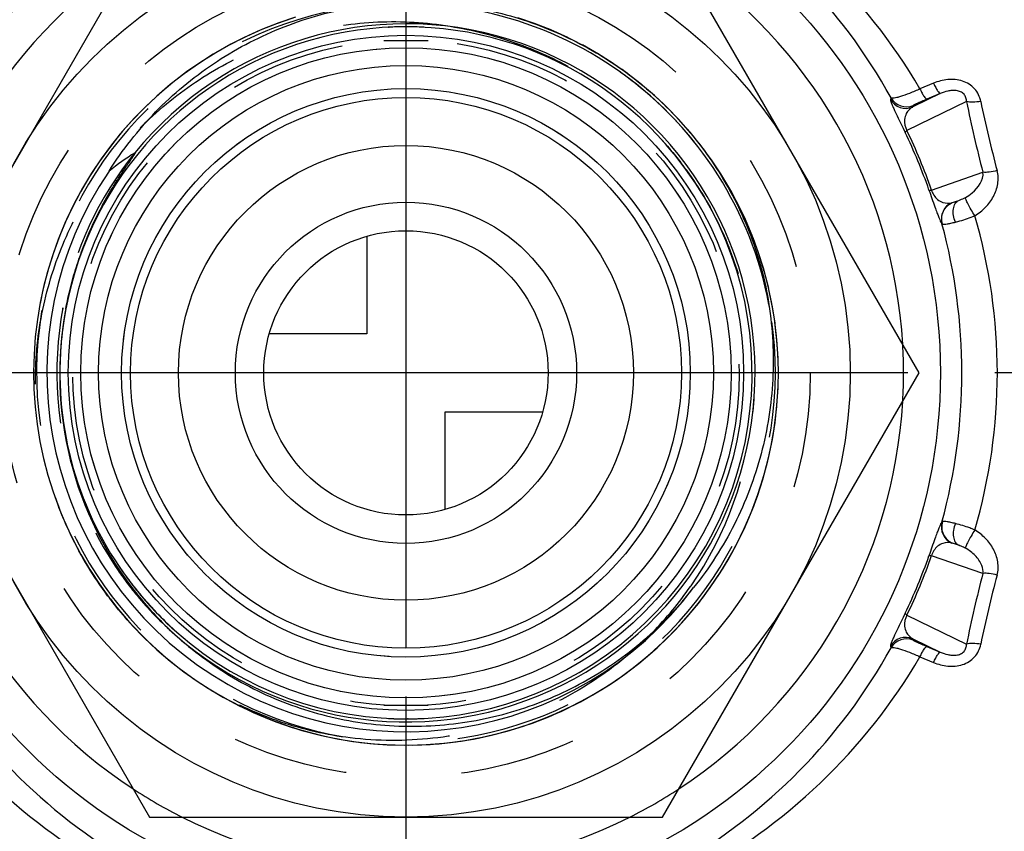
# Model space of a CAD drawing. Header units: millimetres. Extents: x 433 to 567, y 440 to 560.
# Tile 4 of 6: x 478 to 534, y 474 to 520. Entities that reach past the tile are written whole.
import ezdxf

# ---------------------------------------------------------------- set-up
doc = ezdxf.new("R2010")
doc.units = ezdxf.units.MM
doc.header["$LTSCALE"] = 65.185185
doc.linetypes.add('CENTER', pattern=[0.6, 0.375, -0.075, 0.075, -0.075])
doc.linetypes.add('HIDDEN', pattern=[0.2, 0.1, -0.1])
for name, color, linetype in [('ACHSEN_S', 7, 'CONTINUOUS'), ('FASEN', 7, 'CONTINUOUS'), ('FLAECHEN', 7, 'CONTINUOUS'), ('KONST.EL_MIT_GEO', 7, 'CONTINUOUS'), ('KURVEN', 7, 'CONTINUOUS')]:
    doc.layers.add(name, color=color, linetype=linetype)

msp = doc.modelspace()

# ---------------------------------------------------------------- linework, layer by layer
at = {"layer": 'ACHSEN_S', "color": 2, "linetype": 'CENTER'}
for p, q in [((500, 560), (500, 440)), ((567.357, 500), (432.643, 500))]:
    msp.add_line(p, q, dxfattribs=at)
at = {"layer": 'FASEN', "color": 7, "linetype": 'CONTINUOUS'}
msp.add_circle((500, 500), 30.07, dxfattribs=at)
for start, end in [(123.2573, 176.7437), (3.2563, 56.7427), (183.2563, 236.7427), (303.2573, 356.7437), (243.2587, 296.7413)]:
    msp.add_arc((500, 500), 28, start, end, dxfattribs=at)
at = {"layer": 'FASEN', "color": 8, "linetype": 'HIDDEN'}
for start, end in [(356.7437, 3.2563), (236.7427, 243.2587), (296.7413, 303.2573)]:
    msp.add_arc((500, 500), 28, start, end, dxfattribs=at)
at = {"layer": 'FLAECHEN', "color": 7, "linetype": 'CONTINUOUS'}
for radius in [18.3, 15.5]:
    msp.add_circle((500, 500), radius, dxfattribs=at)
at = {"layer": 'FLAECHEN', "color": 8, "linetype": 'HIDDEN'}
msp.add_circle((500, 500), 16, dxfattribs=at)
at = {"layer": 'KONST.EL_MIT_GEO', "color": 7, "linetype": 'CONTINUOUS'}
for p, q in [((485.566, 525), (471.132, 500)), ((528.868, 500), (514.434, 525)), ((529.685, 516.298), (528.923, 515.985)), ((527.293, 515.476), (527.263, 515.395)), ((531.543, 515.269), (528.186, 513.634)), ((530.067, 515.718), (528.516, 514.963)), ((530.067, 515.718), (529.305, 515.398)), ((528.545, 515.046), (528.516, 514.963)), ((529.571, 510.29), (532.464, 511.288)), ((530.752, 509.587), (531.1, 509.707)), ((471.132, 500), (485.566, 475)), ((514.434, 475), (528.868, 500)), ((531.1, 490.293), (530.752, 490.413)), ((532.464, 488.712), (529.571, 489.71)), ((484.283, 488.498), (484.269, 488.517)), ((528.186, 486.366), (531.543, 484.731)), ((528.516, 485.037), (530.067, 484.282)), ((528.516, 485.037), (528.545, 484.954)), ((527.263, 484.605), (527.293, 484.524)), ((529.305, 484.602), (530.067, 484.282)), ((528.923, 484.015), (529.685, 483.702)), ((485.566, 475), (514.434, 475))]:
    msp.add_line(p, q, dxfattribs=at)
at = {"layer": 'KONST.EL_MIT_GEO', "color": 8, "linetype": 'HIDDEN'}
for p, q in [((507.291, 519.646), (506.289, 519.989)), ((499.013, 519.451), (499.05, 519.453)), ((500, 519.476), (500.012, 519.476)), ((508.204, 519.282), (507.225, 519.67)), ((509.1, 518.876), (508.144, 519.308)), ((498.75, 518.708), (501.25, 518.708)), ((509.975, 518.429), (509.045, 518.902)), ((510.828, 517.941), (509.926, 518.455)), ((511.658, 517.413), (510.785, 517.966)), ((512.461, 516.847), (511.62, 517.438)), ((512.431, 516.87), (512.16, 517.066)), ((513.238, 516.244), (512.429, 516.871)), ((513.985, 515.606), (513.202, 516.274)), ((514.701, 514.932), (513.944, 515.642)), ((515.386, 514.227), (514.656, 514.978)), ((516.036, 513.489), (515.336, 514.28)), ((515.263, 512.098), (515.284, 512.071)), ((515.576, 511.974), (515.596, 511.948)), ((518.737, 509.382), (518.271, 510.261)), ((519.159, 508.489), (518.732, 509.393)), ((519.538, 507.576), (519.152, 508.504)), ((519.873, 506.646), (519.53, 507.596)), ((520.164, 505.702), (519.864, 506.672)), ((520.411, 504.745), (520.155, 505.733)), ((520.612, 503.778), (520.402, 504.782)), ((480.692, 503.633), (480.696, 503.654)), ((480.692, 503.63), (480.696, 503.654)), ((480.86, 503.602), (480.864, 503.622)), ((480.86, 503.602), (480.864, 503.622)), ((480.904, 503.828), (480.913, 503.872)), ((480.904, 503.828), (480.913, 503.872)), ((520.416, 503.893), (520.424, 503.856)), ((520.424, 503.856), (520.43, 503.823)), ((520.767, 502.802), (520.604, 503.819)), ((520.876, 501.82), (520.76, 502.849)), ((520.938, 500.834), (520.871, 501.872)), ((520.954, 499.846), (520.936, 500.891)), ((520.924, 498.858), (520.955, 499.909)), ((520.847, 497.873), (520.927, 498.926)), ((520.723, 496.892), (520.854, 497.946)), ((520.554, 495.919), (520.735, 496.97)), ((520.338, 494.954), (520.57, 496.001)), ((480.457, 492.437), (480.863, 491.463)), ((480.833, 491.529), (481.284, 490.575)), ((481.252, 490.64), (481.747, 489.708)), ((481.711, 489.771), (482.25, 488.863)), ((482.211, 488.924), (482.791, 488.043)), ((482.75, 488.102), (483.371, 487.249)), ((485.011, 487.565), (485.002, 487.575)), ((485.019, 487.554), (485.011, 487.565)), ((516.039, 488.016), (516.008, 487.972)), ((483.863, 486.631), (484.383, 486.028)), ((486.959, 485.306), (486.922, 485.338)), ((486.991, 485.277), (486.959, 485.306)), ((486.978, 485.289), (486.964, 485.301)), ((486.991, 485.277), (486.978, 485.289)), ((485.748, 484.638), (486.496, 483.976)), ((486.477, 483.992), (487.266, 483.358)), ((487.236, 483.381), (488.065, 482.776)), ((488.022, 482.806), (488.89, 482.232)), ((488.834, 482.268), (489.74, 481.728)), ((489.67, 481.768), (490.613, 481.265)), ((498.75, 481.292), (501.25, 481.292)), ((500, 480.524), (499.985, 480.524)), ((500.132, 480.524), (500.079, 480.524))]:
    msp.add_line(p, q, dxfattribs=at)
for points in [[(493.778, 520.01), (492.847, 519.696), (491.931, 519.339), (491.033, 518.939), (490.155, 518.498), (489.298, 518.016), (488.465, 517.494), (487.657, 516.934), (486.876, 516.337), (486.125, 515.703), (485.404, 515.035), (484.714, 514.334), (484.059, 513.601), (483.439, 512.839), (482.855, 512.048), (482.309, 511.231), (481.801, 510.389), (481.334, 509.524), (480.908, 508.638), (480.524, 507.733), (480.183, 506.811), (479.885, 505.874), (479.632, 504.924), (479.423, 503.964), (479.26, 502.994), (479.142, 502.018), (479.071, 501.038), (479.045, 500.055), (479.066, 499.073), (479.132, 498.092), (479.245, 497.115), (479.403, 496.145), (479.606, 495.183), (479.854, 494.232), (480.147, 493.294), (480.483, 492.37)], [(493.642, 519.967), (492.708, 519.645), (491.79, 519.28), (490.89, 518.871), (490.011, 518.421), (489.153, 517.929), (488.32, 517.398), (487.513, 516.828), (486.734, 516.221), (485.984, 515.577), (485.265, 514.899), (484.579, 514.188), (483.927, 513.445), (483.311, 512.673), (482.732, 511.872), (482.192, 511.045), (481.691, 510.193), (481.231, 509.318), (480.812, 508.423), (480.437, 507.509), (480.104, 506.578), (479.816, 505.633), (479.573, 504.675), (479.411, 503.897)], [(517.229, 511.928), (516.651, 512.722), (515.983, 513.552)], [(518.274, 510.255), (517.77, 511.105), (517.227, 511.931), (516.596, 512.795)], [(490.529, 481.307), (491.408, 480.887), (492.305, 480.509), (493.22, 480.172), (494.148, 479.879), (495.09, 479.628), (496.042, 479.422), (497.003, 479.26), (497.97, 479.144), (498.941, 479.072), (499.915, 479.045), (500.889, 479.064), (501.861, 479.128), (502.829, 479.237), (503.791, 479.391), (504.745, 479.589), (505.688, 479.832), (506.62, 480.118), (507.536, 480.447), (508.437, 480.819), (509.319, 481.231), (510.182, 481.685), (511.022, 482.178), (511.838, 482.709), (512.629, 483.278), (513.392, 483.883), (514.127, 484.523), (514.831, 485.196), (515.503, 485.902), (516.142, 486.637), (516.745, 487.402), (517.313, 488.194), (517.843, 489.011), (518.334, 489.852), (518.786, 490.715), (519.197, 491.598), (519.567, 492.5), (519.894, 493.417), (520.179, 494.349), (520.419, 495.293), (520.616, 496.247), (520.768, 497.209), (520.876, 498.177), (520.938, 499.149), (520.955, 500.123), (520.926, 501.097), (520.853, 502.069), (520.734, 503.035), (520.57, 503.996), (520.363, 504.948), (520.111, 505.889), (519.815, 506.817), (519.477, 507.73), (519.097, 508.627), (518.675, 509.505), (518.213, 510.363), (517.712, 511.198), (517.172, 512.009)], [(490.613, 481.265), (491.507, 480.843), (492.419, 480.464), (493.349, 480.129), (494.293, 479.837), (495.25, 479.59), (496.217, 479.389), (497.193, 479.234), (498.175, 479.125), (499.161, 479.062), (500.149, 479.046), (501.137, 479.076), (502.122, 479.153), (503.103, 479.276), (504.076, 479.445), (505.041, 479.66), (505.994, 479.921), (506.934, 480.225), (507.858, 480.574), (508.766, 480.966), (509.653, 481.401), (510.519, 481.877), (511.362, 482.393), (512.179, 482.948), (512.97, 483.541), (513.731, 484.171), (514.462, 484.836), (515.161, 485.534), (515.826, 486.265), (516.456, 487.026), (517.049, 487.817), (517.605, 488.634), (518.121, 489.476), (518.597, 490.342), (519.031, 491.23), (519.424, 492.137), (519.773, 493.061), (520.078, 494.001), (520.36, 495.04)], [(483.327, 487.306), (483.941, 486.538), (484.59, 485.8), (485.273, 485.093), (485.988, 484.419), (486.734, 483.779), (487.51, 483.174), (488.312, 482.607), (489.141, 482.078), (489.993, 481.589), (490.868, 481.14), (491.762, 480.732), (492.675, 480.367), (493.604, 480.045), (494.547, 479.767), (495.502, 479.533), (496.467, 479.345), (497.439, 479.202), (498.417, 479.105), (499.399, 479.054), (500.382, 479.048), (501.364, 479.089), (502.343, 479.176), (503.317, 479.309), (504.284, 479.488), (505.241, 479.711), (506.187, 479.979), (507.119, 480.291), (508.036, 480.647), (508.934, 481.045), (509.814, 481.485), (510.671, 481.966), (511.505, 482.486), (512.314, 483.045), (513.095, 483.641), (513.848, 484.273), (514.571, 484.94), (515.261, 485.64), (515.917, 486.371), (516.539, 487.133), (517.124, 487.922), (517.672, 488.739), (518.181, 489.58), (518.649, 490.444), (519.077, 491.329), (519.463, 492.233), (519.805, 493.155), (520.105, 494.091)], [(483.366, 487.256), (483.731, 486.793), (484.371, 486.041), (485.047, 485.32), (485.756, 484.631)]]:
    msp.add_lwpolyline(points, dxfattribs=at)
at = {"layer": 'KONST.EL_MIT_GEO', "color": 7, "linetype": 'CONTINUOUS'}
for radius in [25, 19, 17.3]:
    msp.add_circle((500, 500), radius, dxfattribs=at)
at = {"layer": 'KONST.EL_MIT_GEO', "color": 8, "linetype": 'HIDDEN'}
for radius in [22.75, 18.75, 18.3]:
    msp.add_circle((500, 500), radius, dxfattribs=at)
at = {"layer": 'KONST.EL_MIT_GEO', "color": 7, "linetype": 'CONTINUOUS'}
for centre, radius, start, end in [((500.411, 500.216), 31.629, 119.8389, 151.1517), ((499.589, 500.216), 31.629, 28.8483, 60.1611), ((500, 499.999), 20.785, 54.5216, 98.3692), ((500, 500), 19.476, 39.1681, 169.3419), ((500, 500), 19.647, 228.5356, 140.9), ((500.022, 500.03), 20.748, 54.1608, 54.5217), ((500, 500), 20.785, 10.6908, 54.1603), ((528.134, 515.888), 1.001, 209.5295, 292.4228), ((528.163, 515.971), 1.001, 209.6323, 292.4227), ((604.919, 530.146), 74.869, 191.46157, 194.58906), ((602.899, 529.886), 72.053, 191.69682, 194.88288), ((500.966, 500.4), 30.267, 19.0715, 25.9285), ((501.767, 500.732), 29.266, 19.0644, 25.9356), ((495.085, 496.287), 19.133, 122.6823, 128.0461), ((500, 500), 19.476, 228.528, 38.7929), ((499.991, 499.992), 19.488, 38.7943, 39.1695), ((499.631, 499.717), 19.942, 36.5974, 37.4693), ((499.625, 499.712), 19.949, 35.8817, 36.5975), ((500, 500), 20.2, 145.7991, 323.2613), ((531.124, 508.662), 1.001, 113.923, 195.4351), ((501.815, 499.995), 31.461, 0.0096, 16.3382), ((499.205, 500), 32.072, 0.0003, 15.1752), ((500.321, 499.93), 19.804, 169.3155, 218.8936), ((500, 500), 19.476, 176.7002, 217.9225), ((499.213, 499.999), 32.064, 344.8228, 0.0017), ((501.815, 500.005), 31.461, 343.6617, 359.9905), ((531.124, 491.338), 1.001, 164.5639, 246.0754), ((501.767, 499.268), 29.266, 334.0644, 340.9356), ((500.966, 499.6), 30.267, 334.0715, 340.9285), ((603.551, 470.17), 73.466, 165.38106, 168.56831), ((499.986, 499.99), 19.459, 216.1986, 217.9301), ((601.569, 470.428), 70.687, 165.08633, 168.33398), ((499.972, 499.977), 19.44, 217.9191, 219.64), ((500.005, 500.005), 19.483, 217.93, 219.1183), ((500.022, 500.021), 19.507, 219.6472, 228.0429), ((500.538, 500.093), 20.075, 218.865, 227.5605), ((499.976, 499.972), 19.439, 228.0476, 228.5265), ((528.134, 484.112), 1.001, 67.5772, 150.471), ((528.163, 484.029), 1.001, 67.5779, 150.3677), ((500.411, 499.784), 31.629, 208.8483, 240.1611), ((499.589, 499.784), 31.629, 299.8389, 331.1517)]:
    msp.add_arc(centre, radius, start, end, dxfattribs=at)
at = {"layer": 'KONST.EL_MIT_GEO', "color": 8, "linetype": 'HIDDEN'}
for centre, radius, start, end in [((500, 500), 20.784, 98.3692, 10.6908), ((500.001, 500.018), 19.458, 87.0255, 92.9426), ((500, 500.044), 19.432, 88.4651, 89.9631), ((500.003, 500.003), 20.78, 38.6627, 54.528), ((500, 500), 20.784, 54.1603, 54.5216), ((500, 500), 19.647, 140.9, 169.2811), ((500, 500), 19.476, 38.7929, 39.1681), ((500.045, 500.035), 19.419, 37.4693, 38.305), ((500.023, 500.017), 19.448, 35.3587, 37.0645), ((499.995, 500), 19.471, 166.3571, 168.5294), ((500, 500), 19.647, 169.2811, 228.5356), ((500.015, 499.997), 19.662, 169.3308, 169.6953), ((499.989, 500.003), 19.465, 168.4679, 171.4592), ((499.934, 500.012), 19.409, 168.9062, 169.281), ((499.948, 500.01), 19.423, 168.6634, 168.9062), ((499.985, 499.998), 20.8, 10.2915, 11.0238), ((500.026, 500.005), 20.758, 10.4677, 10.6915), ((500.01, 500), 19.486, 170.0248, 172.0747), ((499.969, 500.005), 19.445, 170.2928, 171.5504), ((499.966, 500.007), 19.442, 169.9871, 170.2554), ((500, 500), 19.476, 169.3419, 170.0247), ((499.948, 500.01), 19.423, 169.342, 169.9871), ((500, 500), 19.476, 172.0717, 176.7002), ((499.993, 500.002), 19.468, 171.5508, 173.4268), ((500.019, 499.997), 19.495, 171.3405, 172.9962), ((500.014, 499.999), 19.49, 171.4591, 172.0926), ((499.992, 500), 19.468, 174.0534, 176.0997), ((500.012, 499.999), 19.488, 172.9962, 174.3647), ((500.021, 499.998), 19.497, 174.3649, 176.8983), ((500.014, 499.999), 19.49, 176.8984, 177.1318), ((499.966, 500.002), 19.442, 176.1001, 176.7003), ((499.761, 499.327), 19.822, 325.205, 355.6491), ((500.009, 500.008), 19.659, 214.4981, 219.6509), ((500.011, 500.008), 19.489, 214.0475, 218.8728), ((499.995, 499.997), 19.641, 216.2115, 219.2267), ((500.006, 500.004), 19.483, 216.2159, 217.93), ((499.985, 499.988), 19.627, 217.9257, 219.6408), ((499.98, 499.984), 19.45, 218.698, 219.6705), ((500.009, 500.009), 19.488, 219.1182, 228.5274), ((500.019, 500.018), 19.502, 219.6762, 228.0833), ((499.524, 499.478), 20.103, 315.5206, 325.0846), ((500.014, 500.015), 19.667, 219.6398, 228.5353), ((500.019, 500.018), 19.673, 219.6441, 228.529), ((500.024, 500.024), 19.681, 219.6481, 228.4223), ((499.991, 499.991), 19.634, 227.8482, 228.5375), ((499.98, 499.978), 19.446, 228.0846, 228.5279), ((500.001, 499.989), 19.465, 267.0998, 269.834), ((500, 499.981), 19.457, 267.1112, 269.9992), ((500, 499.955), 19.431, 268.8989, 269.9564), ((500, 499.934), 19.41, 269.8352, 269.9986), ((500, 499.941), 19.417, 269.9987, 270.9095), ((500, 499.924), 19.4, 270.0007, 270.2346), ((499.999, 499.989), 19.465, 270.3921, 272.9986)]:
    msp.add_arc(centre, radius, start, end, dxfattribs=at)
at = {"layer": 'KONST.EL_MIT_GEO', "color": 7, "linetype": 'CONTINUOUS'}
for points, knots in [([(483.977, 528.36), (481.336, 526.944), (476.393, 523.375), (472.602, 518.59), (471.077, 515.985)], [0, 0, 0, 0, 0.498164, 1, 1, 1, 1]), ([(528.923, 515.985), (527.398, 518.59), (523.607, 523.375), (518.664, 526.944), (516.023, 528.36)], [0, 0, 0, 0, 0.501836, 1, 1, 1, 1]), ([(496.975, 520.563), (498.284, 520.801), (500.962, 520.984), (504.945, 520.463), (508.75, 519.175), (511.076, 517.839), (512.16, 517.066)], [0, 0, 0, 0, 0.249945, 0.499945, 0.749966, 1, 1, 1, 1]), ([(483.293, 511.354), (484.046, 512.549), (485.807, 514.787), (489.084, 517.518), (492.851, 519.518), (495.585, 520.31), (496.975, 520.563)], [0, 0, 0, 0, 0.249997, 0.49999, 0.749991, 1, 1, 1, 1]), ([(512.16, 517.066), (513.244, 516.294), (515.266, 514.532), (517.726, 511.356), (519.519, 507.762), (520.221, 505.171), (520.424, 503.856)], [0, 0, 0, 0, 0.250037, 0.50006, 0.750057, 1, 1, 1, 1]), ([(532.343, 515.278), (532.29, 515.536), (532.05, 516.046), (531.324, 516.49), (530.482, 516.548), (529.94, 516.403), (529.685, 516.298)], [0, 0, 0, 0, 0.242387, 0.491118, 0.745582, 1, 1, 1, 1]), ([(528.923, 515.985), (528.726, 515.894), (528.362, 515.737), (527.925, 515.575), (527.635, 515.491), (527.477, 515.459), (527.369, 515.449), (527.307, 515.461), (527.293, 515.476)], [0, 0, 0, 0, 0.376095, 0.68764, 0.807945, 0.900413, 0.963721, 1, 1, 1, 1]), ([(528.923, 515.985), (528.961, 515.903), (529.035, 515.756), (529.141, 515.572), (529.22, 515.457), (529.273, 515.407), (529.296, 515.397), (529.305, 515.398)], [0, 0, 0, 0, 0.382335, 0.690976, 0.89963, 0.962328, 1, 1, 1, 1]), ([(529.685, 516.298), (529.723, 516.217), (529.796, 516.072), (529.902, 515.889), (529.982, 515.776), (530.035, 515.727), (530.058, 515.717), (530.067, 515.718)], [0, 0, 0, 0, 0.382119, 0.69037, 0.898897, 0.961799, 1, 1, 1, 1]), ([(531.543, 515.269), (531.542, 515.339), (531.522, 515.487), (531.41, 515.692), (531.209, 515.835), (530.97, 515.896), (530.728, 515.899), (530.422, 515.852), (530.205, 515.778), (530.067, 515.718)], [0, 0, 0, 0, 0.114674, 0.236542, 0.367623, 0.501136, 0.631237, 0.757301, 1, 1, 1, 1]), ([(527.263, 515.395), (527.258, 515.381), (527.265, 515.338), (527.287, 515.259), (527.333, 515.138), (527.404, 514.968), (527.508, 514.737), (527.736, 514.25), (527.935, 513.841), (528.085, 513.532)], [0, 0, 0, 0, 0.020871, 0.060568, 0.122291, 0.210214, 0.330931, 0.495312, 1, 1, 1, 1]), ([(529.305, 515.398), (529.204, 515.355), (529.058, 515.293), (528.876, 515.213), (528.765, 515.162), (528.675, 515.12), (528.608, 515.087), (528.57, 515.063), (528.547, 515.052), (528.545, 515.046)], [0, 0, 0, 0, 0.393152, 0.564732, 0.712185, 0.831412, 0.919817, 0.976026, 1, 1, 1, 1]), ([(532.343, 515.278), (532.194, 515.252), (531.928, 515.222), (531.656, 515.237), (531.543, 515.269)], [0, 0, 0, 0, 0.562523, 1, 1, 1, 1]), ([(528.516, 514.963), (528.366, 514.876), (528.15, 514.657), (528.007, 514.168), (528.084, 513.822), (528.186, 513.634)], [0, 0, 0, 0, 0.346135, 0.572847, 1, 1, 1, 1]), ([(528.085, 513.532), (528.084, 513.547), (528.125, 513.587), (528.159, 513.615), (528.186, 513.634)], [0, 0, 0, 0, 0.316802, 1, 1, 1, 1]), ([(480.86, 503.602), (480.935, 504), (481.109, 504.792), (481.442, 505.962), (481.845, 507.109), (482.237, 508.043), (482.584, 508.775), (482.86, 509.317), (483.151, 509.85), (483.457, 510.375), (483.725, 510.805), (483.945, 511.145), (484.114, 511.399), (484.28, 511.644), (484.471, 511.92), (484.572, 512.067), (484.83, 512.44), (484.753, 512.391)], [0, 0, 0, 0, 0.125418, 0.250835, 0.376249, 0.501662, 0.564375, 0.627087, 0.689798, 0.752509, 0.815218, 0.846572, 0.877926, 0.909277, 0.940626, 0.971965, 1, 1, 1, 1]), ([(532.005, 508.845), (532.224, 508.975), (532.627, 509.292), (533.086, 509.906), (533.343, 510.624), (533.328, 511.14), (533.264, 511.38)], [0, 0, 0, 0, 0.252936, 0.50411, 0.753062, 1, 1, 1, 1]), ([(533.264, 511.38), (533.115, 511.343), (532.85, 511.293), (532.579, 511.274), (532.464, 511.288)], [0, 0, 0, 0, 0.569285, 1, 1, 1, 1]), ([(531.478, 509.871), (531.612, 509.944), (532.093, 510.262), (532.522, 510.855), (532.464, 511.288)], [0, 0, 0, 0, 0.260036, 1, 1, 1, 1]), ([(529.428, 510.291), (529.538, 509.972), (529.685, 509.549), (529.865, 509.049), (529.954, 508.812), (530.024, 508.64), (530.078, 508.519), (530.12, 508.442), (530.146, 508.405), (530.159, 508.395)], [0, 0, 0, 0, 0.496848, 0.660684, 0.781893, 0.871012, 0.934519, 0.976516, 1, 1, 1, 1]), ([(529.428, 510.291), (529.437, 510.279), (529.495, 510.28), (529.538, 510.284), (529.571, 510.29)], [0, 0, 0, 0, 0.316708, 1, 1, 1, 1]), ([(529.571, 510.29), (529.631, 510.088), (529.816, 509.794), (530.252, 509.547), (530.553, 509.537), (530.718, 509.577)], [0, 0, 0, 0, 0.427473, 0.654989, 1, 1, 1, 1]), ([(530.752, 509.587), (530.794, 509.594), (530.909, 509.637), (531.025, 509.678), (531.1, 509.707)], [0, 0, 0, 0, 0.341649, 1, 1, 1, 1]), ([(530.923, 508.484), (530.869, 508.605), (530.795, 508.853), (530.784, 509.216), (530.875, 509.526), (531.021, 509.67), (531.1, 509.707)], [0, 0, 0, 0, 0.296076, 0.57025, 0.803917, 1, 1, 1, 1]), ([(531.1, 509.707), (531.129, 509.717), (531.257, 509.765), (531.384, 509.819), (531.478, 509.871)], [0, 0, 0, 0, 0.220031, 1, 1, 1, 1]), ([(532.005, 508.845), (531.935, 508.957), (531.804, 509.172), (531.658, 509.436), (531.565, 509.623), (531.516, 509.731), (531.488, 509.809), (531.476, 509.854), (531.478, 509.871)], [0, 0, 0, 0, 0.342742, 0.653285, 0.78108, 0.88363, 0.957252, 1, 1, 1, 1]), ([(530.19, 508.376), (530.155, 508.493), (530.127, 508.741), (530.22, 509.101), (530.435, 509.403), (530.641, 509.54), (530.752, 509.587)], [0, 0, 0, 0, 0.251286, 0.501949, 0.751494, 1, 1, 1, 1]), ([(530.923, 508.484), (531.006, 508.505), (531.374, 508.603), (531.735, 508.728), (532.005, 508.845)], [0, 0, 0, 0, 0.225123, 1, 1, 1, 1]), ([(530.159, 508.395), (530.163, 508.388), (530.175, 508.381), (530.187, 508.377), (530.19, 508.376)], [0, 0, 0, 0, 0.695343, 1, 1, 1, 1]), ([(530.19, 508.376), (530.222, 508.368), (530.31, 508.368), (530.467, 508.386), (530.679, 508.426), (530.836, 508.463), (530.923, 508.484)], [0, 0, 0, 0, 0.133326, 0.348205, 0.64005, 1, 1, 1, 1]), ([(520.424, 503.856), (520.638, 502.46), (520.782, 499.617), (520.123, 495.404), (518.611, 491.415), (517.071, 489.019), (516.188, 487.917)], [0, 0, 0, 0, 0.24998, 0.499953, 0.749954, 1, 1, 1, 1]), ([(530.159, 491.605), (530.146, 491.595), (530.12, 491.558), (530.078, 491.481), (530.024, 491.36), (529.954, 491.188), (529.865, 490.951), (529.685, 490.451), (529.538, 490.028), (529.428, 489.709)], [0, 0, 0, 0, 0.023484, 0.065482, 0.128989, 0.218107, 0.339317, 0.503152, 1, 1, 1, 1]), ([(530.19, 491.624), (530.155, 491.507), (530.127, 491.259), (530.22, 490.899), (530.435, 490.597), (530.641, 490.46), (530.752, 490.413)], [0, 0, 0, 0, 0.251286, 0.501949, 0.751494, 1, 1, 1, 1]), ([(530.19, 491.624), (530.187, 491.623), (530.175, 491.619), (530.163, 491.612), (530.159, 491.605)], [0, 0, 0, 0, 0.304649, 1, 1, 1, 1]), ([(530.923, 491.516), (530.836, 491.537), (530.679, 491.574), (530.467, 491.614), (530.31, 491.632), (530.222, 491.632), (530.19, 491.624)], [0, 0, 0, 0, 0.359949, 0.651795, 0.866674, 1, 1, 1, 1]), ([(530.923, 491.516), (530.869, 491.395), (530.795, 491.147), (530.784, 490.784), (530.875, 490.474), (531.021, 490.33), (531.1, 490.293)], [0, 0, 0, 0, 0.296076, 0.57025, 0.803917, 1, 1, 1, 1]), ([(532.005, 491.155), (531.911, 491.196), (531.558, 491.337), (531.193, 491.449), (530.923, 491.516)], [0, 0, 0, 0, 0.269186, 1, 1, 1, 1]), ([(532.005, 491.155), (531.935, 491.043), (531.804, 490.828), (531.658, 490.564), (531.565, 490.377), (531.516, 490.269), (531.488, 490.191), (531.476, 490.146), (531.478, 490.129)], [0, 0, 0, 0, 0.342731, 0.653275, 0.781073, 0.883627, 0.957252, 1, 1, 1, 1]), ([(533.264, 488.62), (533.328, 488.86), (533.343, 489.376), (533.086, 490.094), (532.627, 490.708), (532.224, 491.025), (532.005, 491.155)], [0, 0, 0, 0, 0.246931, 0.495884, 0.747062, 1, 1, 1, 1]), ([(530.718, 490.423), (530.553, 490.463), (530.252, 490.453), (529.816, 490.206), (529.631, 489.912), (529.571, 489.71)], [0, 0, 0, 0, 0.345011, 0.572527, 1, 1, 1, 1]), ([(531.1, 490.293), (531.025, 490.322), (530.909, 490.363), (530.794, 490.406), (530.752, 490.413)], [0, 0, 0, 0, 0.65835, 1, 1, 1, 1]), ([(531.478, 490.129), (531.444, 490.148), (531.321, 490.209), (531.193, 490.259), (531.1, 490.293)], [0, 0, 0, 0, 0.281545, 1, 1, 1, 1]), ([(532.464, 488.712), (532.484, 488.862), (532.411, 489.248), (532.047, 489.747), (531.678, 490.02), (531.478, 490.129)], [0, 0, 0, 0, 0.249797, 0.621157, 1, 1, 1, 1]), ([(529.428, 489.709), (529.437, 489.721), (529.495, 489.72), (529.538, 489.716), (529.571, 489.71)], [0, 0, 0, 0, 0.316803, 1, 1, 1, 1]), ([(533.264, 488.62), (533.115, 488.657), (532.85, 488.707), (532.579, 488.726), (532.464, 488.712)], [0, 0, 0, 0, 0.569284, 1, 1, 1, 1]), ([(486.991, 485.277), (488.002, 484.353), (490.226, 482.711), (493.993, 480.997), (498.035, 480.098), (502.174, 480.051), (506.236, 480.854), (510.047, 482.471), (513.447, 484.829), (515.35, 486.833), (516.188, 487.917)], [0, 0, 0, 0, 0.124999, 0.249991, 0.37499, 0.499989, 0.62499, 0.749992, 0.874991, 1, 1, 1, 1]), ([(528.085, 486.468), (527.935, 486.159), (527.736, 485.75), (527.508, 485.263), (527.404, 485.032), (527.333, 484.862), (527.287, 484.741), (527.265, 484.662), (527.258, 484.619), (527.263, 484.605)], [0, 0, 0, 0, 0.504688, 0.669069, 0.789786, 0.877709, 0.939432, 0.979129, 1, 1, 1, 1]), ([(528.086, 486.468), (528.084, 486.453), (528.125, 486.413), (528.159, 486.385), (528.186, 486.366)], [0, 0, 0, 0, 0.316708, 1, 1, 1, 1]), ([(528.186, 486.366), (528.084, 486.178), (528.007, 485.832), (528.15, 485.343), (528.366, 485.124), (528.516, 485.037)], [0, 0, 0, 0, 0.427153, 0.653866, 1, 1, 1, 1]), ([(528.545, 484.954), (528.547, 484.948), (528.57, 484.937), (528.608, 484.913), (528.675, 484.88), (528.765, 484.838), (528.876, 484.787), (529.058, 484.707), (529.204, 484.645), (529.305, 484.602)], [0, 0, 0, 0, 0.023974, 0.080184, 0.168588, 0.287815, 0.435268, 0.606848, 1, 1, 1, 1]), ([(532.343, 484.722), (532.194, 484.748), (531.928, 484.778), (531.656, 484.763), (531.543, 484.731)], [0, 0, 0, 0, 0.562523, 1, 1, 1, 1]), ([(527.293, 484.524), (527.307, 484.539), (527.369, 484.551), (527.477, 484.541), (527.635, 484.509), (527.925, 484.425), (528.362, 484.263), (528.726, 484.106), (528.923, 484.015)], [0, 0, 0, 0, 0.03628, 0.099587, 0.192056, 0.31236, 0.623905, 1, 1, 1, 1]), ([(528.923, 484.015), (528.961, 484.097), (529.035, 484.244), (529.141, 484.428), (529.22, 484.543), (529.273, 484.593), (529.296, 484.603), (529.305, 484.602)], [0, 0, 0, 0, 0.38233, 0.690968, 0.899625, 0.962326, 1, 1, 1, 1]), ([(529.685, 483.702), (529.94, 483.597), (530.482, 483.452), (531.324, 483.51), (532.05, 483.954), (532.29, 484.464), (532.343, 484.722)], [0, 0, 0, 0, 0.254417, 0.508881, 0.757613, 1, 1, 1, 1]), ([(529.685, 483.702), (529.723, 483.783), (529.796, 483.928), (529.902, 484.111), (529.982, 484.224), (530.035, 484.273), (530.058, 484.283), (530.067, 484.282)], [0, 0, 0, 0, 0.382122, 0.690373, 0.898897, 0.961799, 1, 1, 1, 1]), ([(530.067, 484.282), (530.205, 484.222), (530.422, 484.148), (530.728, 484.101), (530.97, 484.104), (531.209, 484.165), (531.41, 484.308), (531.522, 484.513), (531.542, 484.661), (531.543, 484.731)], [0, 0, 0, 0, 0.242698, 0.368762, 0.498863, 0.632377, 0.763458, 0.885325, 1, 1, 1, 1]), ([(471.077, 484.015), (472.602, 481.41), (476.393, 476.625), (481.336, 473.056), (483.977, 471.64)], [0, 0, 0, 0, 0.501836, 1, 1, 1, 1]), ([(516.023, 471.64), (518.664, 473.056), (523.607, 476.625), (527.398, 481.41), (528.923, 484.015)], [0, 0, 0, 0, 0.498164, 1, 1, 1, 1])]:
    msp.add_open_spline(points, degree=3, knots=knots, dxfattribs=at)
at = {"layer": 'KONST.EL_MIT_GEO', "color": 8, "linetype": 'HIDDEN'}
for points, knots in [([(479.344, 502.31), (479.541, 503.652), (480.199, 506.305), (481.947, 510.007), (484.392, 513.293), (487.442, 516.027), (490.977, 518.094), (494.858, 519.407), (498.923, 519.904), (501.648, 519.673), (502.98, 519.419)], [0, 0, 0, 0, 0.125014, 0.25002, 0.375027, 0.500031, 0.62503, 0.750023, 0.87501, 1, 1, 1, 1]), ([(502.98, 519.419), (504.201, 519.187), (506.612, 518.528), (509.986, 516.895), (513.001, 514.669), (514.702, 512.834), (515.458, 511.848)], [0, 0, 0, 0, 0.250022, 0.500008, 0.749996, 1, 1, 1, 1]), ([(515.788, 511.405), (516.49, 510.435), (517.721, 508.363), (518.978, 504.979), (519.615, 501.425), (519.616, 499.018), (519.526, 497.824)], [0, 0, 0, 0, 0.250006, 0.499994, 0.74998, 1, 1, 1, 1]), ([(483.366, 487.256), (482.556, 488.312), (481.14, 490.59), (479.721, 494.349), (479.062, 498.311), (479.152, 500.994), (479.344, 502.31)], [0, 0, 0, 0, 0.25003, 0.500053, 0.750055, 1, 1, 1, 1]), ([(496.855, 479.455), (495.534, 479.611), (492.92, 480.223), (489.266, 481.89), (486.006, 484.239), (484.175, 486.199), (483.366, 487.256)], [0, 0, 0, 0, 0.249947, 0.499949, 0.749971, 1, 1, 1, 1]), ([(513.867, 485.393), (512.78, 484.286), (510.339, 482.317), (506.11, 480.282), (501.53, 479.254), (498.396, 479.272), (496.855, 479.455)], [0, 0, 0, 0, 0.249988, 0.499984, 0.749985, 1, 1, 1, 1])]:
    msp.add_open_spline(points, degree=3, knots=knots, dxfattribs=at)
at = {"layer": 'KONST.EL_MIT_GEO', "color": 7, "linetype": 'CONTINUOUS'}
for points in [[(530.718, 509.577), (530.729, 509.58), (530.741, 509.583), (530.752, 509.587)], [(530.752, 490.413), (530.741, 490.417), (530.729, 490.42), (530.718, 490.423)]]:
    msp.add_open_spline(points, degree=3, dxfattribs=at)
at = {"layer": 'KURVEN', "color": 40, "linetype": 'CONTINUOUS'}
for p, q in [((500, 515.497), (500, 484.503)), ((497.8, 507.692), (497.8, 502.2)), ((497.8, 502.2), (492.308, 502.2)), ((515.503, 500), (484.497, 500)), ((502.2, 497.8), (507.692, 497.8)), ((502.2, 492.308), (502.2, 497.8))]:
    msp.add_line(p, q, dxfattribs=at)
at = {"layer": 'KURVEN', "color": 8, "linetype": 'HIDDEN'}
for p, q in [((484.497, 500), (484.283, 500)), ((515.717, 500), (515.503, 500))]:
    msp.add_line(p, q, dxfattribs=at)
at = {"layer": 'KURVEN', "color": 40, "linetype": 'CONTINUOUS'}
for radius in [16, 12.8, 9.6, 8]:
    msp.add_circle((500, 500), radius, dxfattribs=at)

doc.saveas('drawing.dxf')
